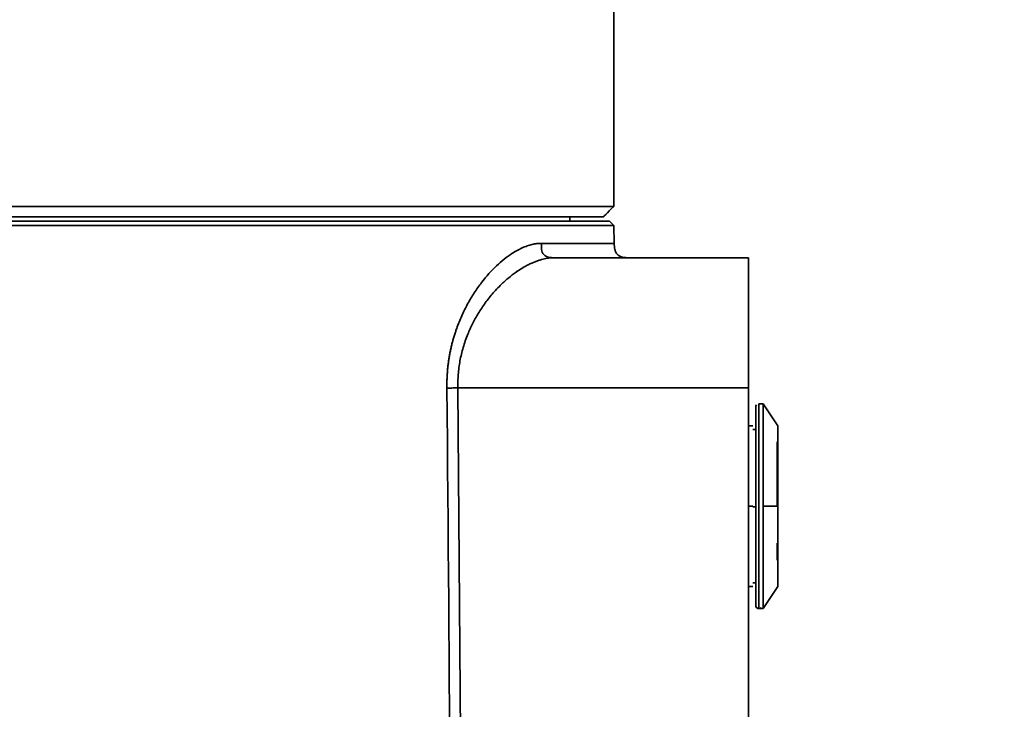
# Model space of a CAD drawing. Header units: millimetres. Extents: x -55 to 650, y 0 to 297.
# Tile 32 of 40: x 208.58 to 215.31, y 145.65 to 150.37. Entities that reach past the tile are written whole.
import ezdxf

# ---------------------------------------------------------------- set-up
doc = ezdxf.new("R2010")
doc.units = ezdxf.units.MM
doc.layers.add('标注层', color=150, linetype='Continuous')
doc.styles.add('SLDTEXTSTYLE1', font='TXT', dxfattribs={"width": 0.7})
doc.dimstyles.new('SLDDIMSTYLE0', dxfattribs={"dimtxt": 3.5, "dimasz": 4, "dimexe": 0, "dimexo": 0.0625, "dimgap": 0.875, "dimtad": 2, "dimlfac": 10, "dimrnd": 1e-09, "dimzin": 12, "dimdsep": 46, "dimtxsty": 'SLDTEXTSTYLE1', "dimsah": 1, "dimcen": 0.09, "dimadec": 0, "dimazin": 3, "dimtfac": 1, "dimtdec": 3, "dimtmove": 0, "dimatfit": 0, "dimfxl": 0, "dimfrac": 2, "dimtolj": 1, "dimtzin": 12, "dimarcsym": 0})

# ---------------------------------------------------------------- blocks, each defined once
blk = doc.blocks.new('_D')
at = {"layer": '标注层'}
for p, q in [((224.6288, 155.0106), (224.6288, 161.0106)), ((213.3436, 155.0106), (226.6288, 155.0106)), ((224.6288, 155.0106), (224.6288, 141.0106)), ((212.3575, 141.0106), (226.6288, 141.0106)), ((224.6288, 141.0106), (224.6288, 135.0106))]:
    blk.add_line(p, q, dxfattribs=at)
for points in [[(224.6288, 155.0106), (225.1288, 159.0106), (224.1288, 159.0106)], [(224.6288, 141.0106), (224.1288, 137.0106), (225.1288, 137.0106)]]:
    blk.add_solid(points, dxfattribs=at)
at = {"layer": '标注层', "insert": (220.117, 144.9554), "char_height": 3.5, "attachment_point": 1, "rotation": 90, "style": 'SLDTEXTSTYLE1'}
blk.add_mtext('140', dxfattribs=at)

msp = doc.modelspace()

# ---------------------------------------------------------------- linework, layer by layer
at = {"color": 7, "linetype": 'Continuous', "lineweight": 35}
for p, q in [((212.6384, 149.3306), (212.6384, 160.0106)), ((212.6373, 149.3306), (212.6384, 149.3306)), ((212.6373, 149.3306), (212.6373, 149.0906)), ((203.6395, 149.0906), (212.6373, 149.0906)), ((212.6373, 149.0906), (212.6184, 149.0718)), ((203.7092, 149.0206), (212.5676, 149.0206)), ((212.3384, 148.9906), (212.3384, 149.0206)), ((208.1384, 148.9906), (212.6084, 148.9906)), ((212.6389, 148.9601), (208.1384, 148.9601)), ((212.6389, 148.9601), (212.6084, 148.9906)), ((212.641, 148.8389), (212.6389, 148.9601)), ((212.234, 148.7406), (213.5584, 148.7406)), ((213.5584, 147.8506), (213.5584, 148.7406)), ((211.5728, 147.8506), (213.5584, 147.8506)), ((213.5584, 141.9207), (213.5584, 147.8506)), ((213.6284, 147.7418), (213.6584, 147.7418)), ((213.7589, 147.5911), (213.6581, 147.7423)), ((213.5889, 147.5918), (213.5584, 147.5918)), ((213.5884, 147.5668), (213.6084, 147.5668)), ((213.7584, 147.4742), (213.7584, 147.5068)), ((213.7534, 147.4144), (213.7534, 147.4486)), ((213.5884, 147.0418), (213.5584, 147.0418)), ((213.5884, 147.0418), (213.5884, 147.0366)), ((213.6084, 147.0364), (213.6084, 147.0418)), ((213.6584, 147.0418), (213.7584, 147.0418)), ((213.7584, 146.5768), (213.7584, 146.6095)), ((213.6084, 146.5168), (213.5884, 146.5168)), ((213.5584, 146.4918), (213.5889, 146.4918)), ((213.6581, 146.3413), (213.7589, 146.4926)), ((213.6084, 146.3618), (213.6084, 146.3618)), ((213.6584, 146.3418), (213.6284, 146.3418)), ((213.6284, 146.3418), (213.6284, 146.3418))]:
    msp.add_line(p, q, dxfattribs=at)
at = {"color": 7, "linetype": 'Continuous', "lineweight": 35, "flags": 128}
msp.add_lwpolyline([(211.5728, 147.8506), (211.598, 144.5905), (211.6178, 142.0289)], dxfattribs=at)
at = {"color": 7, "linetype": 'Continuous', "lineweight": 35}
for centre, start, end in [((213.6284, 147.7218), 143.6627, 180), ((213.6284, 146.3618), 180, 323.6627)]:
    msp.add_arc(centre, 0.02, start, end, dxfattribs=at)
for points, knots in [([(212.6184, 149.0718), (212.6029, 149.0562), (212.5854, 149.0387), (212.5693, 149.0225), (212.5676, 149.0206)], [0, 0, 0, 0, 0.888296, 1, 1, 1, 1]), ([(211.4985, 147.8489), (211.4984, 147.8583), (211.4981, 147.877), (211.4985, 147.9051), (211.4995, 147.933), (211.5013, 147.9608), (211.5037, 147.9884), (211.5068, 148.0159), (211.5106, 148.0433), (211.515, 148.0705), (211.5201, 148.0975), (211.5259, 148.1245), (211.5324, 148.1513), (211.5395, 148.1779), (211.5472, 148.2044), (211.5556, 148.2308), (211.5719, 148.2782), (211.5987, 148.3447), (211.6392, 148.4263), (211.6849, 148.5027), (211.75, 148.5941), (211.8363, 148.6905), (211.9191, 148.7558), (211.9779, 148.791), (212.0128, 148.8085), (212.047, 148.8221), (212.0805, 148.8317), (212.1133, 148.8378), (212.1345, 148.8385), (212.1451, 148.8389)], [0, 0, 0, 0, 0.016688, 0.033305, 0.049875, 0.066419, 0.08296, 0.099521, 0.116123, 0.13279, 0.149542, 0.166402, 0.183392, 0.20053, 0.217839, 0.235336, 0.253042, 0.313869, 0.375478, 0.438513, 0.503575, 0.627406, 0.752258, 0.794372, 0.83599, 0.877234, 0.918232, 0.95911, 1, 1, 1, 1]), ([(212.1451, 148.8389), (212.1436, 148.8252), (212.1425, 148.8111), (212.1461, 148.784), (212.1509, 148.7715), (212.1673, 148.7533), (212.1793, 148.7474), (212.206, 148.7409), (212.2202, 148.7406), (212.234, 148.7406)], [0, 0, 0, 0, 0.25, 0.25, 0.5, 0.5, 0.75, 0.75, 1, 1, 1, 1]), ([(212.741, 148.7406), (212.7269, 148.7408), (212.706, 148.7411), (212.6798, 148.7499), (212.6631, 148.7613), (212.6513, 148.7778), (212.6421, 148.8039), (212.6415, 148.8248), (212.641, 148.8389)], [0, 0, 0, 0, 0.255448, 0.380818, 0.5, 0.619182, 0.744552, 1, 1, 1, 1]), ([(212.234, 148.7406), (212.2288, 148.7406), (212.2181, 148.7404), (212.2013, 148.739), (212.1834, 148.7366), (212.1644, 148.7331), (212.1442, 148.7281), (212.1229, 148.7217), (212.1005, 148.7137), (212.077, 148.7038), (212.0523, 148.692), (212.0121, 148.6703), (211.9637, 148.6386), (211.9149, 148.5994), (211.8776, 148.5661), (211.8467, 148.5354), (211.8059, 148.491), (211.7607, 148.4343), (211.7131, 148.3629), (211.6731, 148.2911), (211.644, 148.2275), (211.6235, 148.173), (211.6089, 148.1275), (211.5968, 148.0815), (211.5871, 148.0353), (211.5798, 147.989), (211.575, 147.9427), (211.5724, 147.8966), (211.5727, 147.8659), (211.5728, 147.8506)], [0, 0, 0, 0, 0.019994, 0.041137, 0.06343, 0.086873, 0.111468, 0.137216, 0.164117, 0.192171, 0.22138, 0.251743, 0.334073, 0.391572, 0.424228, 0.466302, 0.503894, 0.574342, 0.639371, 0.699089, 0.75364, 0.786547, 0.818721, 0.85022, 0.881111, 0.91146, 0.941341, 0.970828, 1, 1, 1, 1]), ([(211.4985, 147.8489), (211.503, 147.849), (211.5077, 147.8491), (211.5185, 147.8494), (211.5246, 147.8495), (211.5378, 147.8498), (211.5449, 147.85), (211.5591, 147.8503), (211.5661, 147.8505), (211.5728, 147.8506)], [0, 0, 0, 0, 0.25, 0.25, 0.5, 0.5, 0.75, 0.75, 1, 1, 1, 1]), ([(213.6284, 147.7418), (213.6284, 147.7363), (213.6284, 147.724), (213.6284, 147.6298), (213.6284, 147.5044), (213.6284, 147.3738), (213.6284, 147.2174), (213.6284, 147.0457), (213.6284, 146.8736), (213.6284, 146.7162), (213.6284, 146.5844), (213.6284, 146.4571), (213.6284, 146.3611), (213.6284, 146.3477), (213.6284, 146.3418)], [0, 0, 0, 0, 0.090198, 0.204227, 0.270942, 0.343309, 0.420021, 0.499132, 0.578296, 0.655159, 0.72775, 0.794733, 0.909315, 1, 1, 1, 1]), ([(213.6584, 147.7418), (213.6584, 147.7325), (213.6584, 147.7181), (213.6584, 147.6308), (213.6584, 147.5404), (213.6584, 147.4283), (213.6584, 147.2653), (213.6584, 147.1299), (213.6584, 147.0418)], [0, 0, 0, 0, 0.239457, 0.368361, 0.5, 0.631639, 0.760543, 1, 1, 1, 1]), ([(213.5584, 147.7118), (213.5584, 147.7065), (213.5584, 147.6946), (213.5584, 147.6039), (213.5584, 147.483), (213.5584, 147.3573), (213.5584, 147.2068), (213.5584, 147.0418), (213.5584, 146.8768), (213.5584, 146.7263), (213.5584, 146.6006), (213.5584, 146.4797), (213.5584, 146.389), (213.5584, 146.3771), (213.5584, 146.3718)], [0, 0, 0, 0, 0.090318, 0.204563, 0.27142, 0.343936, 0.420786, 0.5, 0.579214, 0.656064, 0.72858, 0.795437, 0.909682, 1, 1, 1, 1]), ([(213.6084, 147.7218), (213.6084, 147.7127), (213.6084, 147.6988), (213.6084, 147.6141), (213.6084, 147.5265), (213.6084, 147.4179), (213.6084, 147.2601), (213.6084, 147.0436), (213.6084, 146.8268), (213.6084, 146.6684), (213.6084, 146.5593), (213.6084, 146.4713), (213.6084, 146.386), (213.6084, 146.3713), (213.6084, 146.3618)], [0, 0, 0, 0, 0.119907, 0.184399, 0.250222, 0.316013, 0.380411, 0.499999, 0.6198, 0.684261, 0.750074, 0.815876, 0.880306, 1, 1, 1, 1]), ([(213.5584, 147.0418), (213.5584, 147.0938), (213.5584, 147.2116), (213.5584, 147.3543), (213.5584, 147.4617), (213.5584, 147.5324), (213.5584, 147.5821), (213.5584, 147.5885), (213.5584, 147.5918)], [0, 0, 0, 0, 0.1806368, 0.4091264, 0.5428398, 0.6878723, 0.841571, 1, 1, 1, 1]), ([(213.6084, 147.0418), (213.6084, 147.1135), (213.6084, 147.2236), (213.6084, 147.3563), (213.6084, 147.4471), (213.6084, 147.5217), (213.6084, 147.5869), (213.6084, 147.6247), (213.6084, 147.6111), (213.6084, 147.6107)], [0, 0, 0, 0, 0.2384, 0.366543, 0.497278, 0.627902, 0.755724, 0.993038, 1, 1, 1, 1]), ([(213.7584, 147.5092), (213.7584, 147.5252), (213.7584, 147.5758), (213.7584, 147.5853), (213.7584, 147.5918)], [0, 0, 0, 0, 0.31714, 1, 1, 1, 1]), ([(213.7584, 147.5918), (213.7584, 147.5845), (213.7584, 147.5732), (213.7584, 147.5046), (213.7584, 147.4336), (213.7584, 147.3455), (213.7584, 147.2174), (213.7584, 147.111), (213.7584, 147.0418)], [0, 0, 0, 0, 0.239457, 0.368361, 0.5, 0.631639, 0.760543, 1, 1, 1, 1]), ([(213.7534, 147.4816), (213.7534, 147.4759), (213.7534, 147.4672), (213.7534, 147.4129), (213.7534, 147.3565), (213.7534, 147.2864), (213.7534, 147.1845), (213.7534, 147.0996), (213.7534, 147.0444)], [0, 0, 0, 0, 0.2382181, 0.3673762, 0.499242, 0.6310849, 0.7601772, 1, 1, 1, 1]), ([(213.7584, 147.5068), (213.7584, 147.5001), (213.7584, 147.4899), (213.7584, 147.4452), (213.7584, 147.4185), (213.7584, 147.412)], [0, 0, 0, 0, 0.584227, 0.898727, 1, 1, 1, 1]), ([(213.7534, 147.3623), (213.7534, 147.3551), (213.7534, 147.3394), (213.7534, 147.3097), (213.7534, 147.2936)], [0, 0, 0, 0, 0.456879, 1, 1, 1, 1]), ([(213.5584, 146.4918), (213.5584, 146.4951), (213.5584, 146.5016), (213.5584, 146.5512), (213.5584, 146.6219), (213.5584, 146.7294), (213.5584, 146.872), (213.5584, 146.9898), (213.5584, 147.0418)], [0, 0, 0, 0, 0.158429, 0.312128, 0.45716, 0.590874, 0.819363, 1, 1, 1, 1]), ([(213.5884, 147.0366), (213.5909, 147.0366), (213.5948, 147.0366), (213.5994, 147.0365), (213.6026, 147.0365), (213.6052, 147.0365), (213.6077, 147.0364), (213.6081, 147.0364), (213.6084, 147.0364)], [0, 0, 0, 0, 0.239459, 0.368364, 0.500005, 0.631645, 0.760548, 1, 1, 1, 1]), ([(213.6084, 146.4721), (213.6084, 146.472), (213.6084, 146.4582), (213.6084, 146.4952), (213.6084, 146.5593), (213.6084, 146.6333), (213.6084, 146.7235), (213.6084, 146.8553), (213.6084, 146.965), (213.6084, 147.0364)], [0, 0, 0, 0, 0.001388, 0.240761, 0.369516, 0.500949, 0.632345, 0.760993, 1, 1, 1, 1]), ([(213.6584, 147.0418), (213.6584, 146.9538), (213.6584, 146.8183), (213.6584, 146.6553), (213.6584, 146.5432), (213.6584, 146.4528), (213.6584, 146.3655), (213.6584, 146.3512), (213.6584, 146.3418)], [0, 0, 0, 0, 0.239457, 0.368361, 0.5, 0.631639, 0.760543, 1, 1, 1, 1]), ([(213.7584, 147.0418), (213.7584, 146.9726), (213.7584, 146.8662), (213.7584, 146.7381), (213.7584, 146.65), (213.7584, 146.579), (213.7584, 146.5105), (213.7584, 146.4992), (213.7584, 146.4918)], [0, 0, 0, 0, 0.239457, 0.368361, 0.5, 0.631639, 0.760543, 1, 1, 1, 1]), ([(213.7534, 146.79), (213.7534, 146.7747), (213.7534, 146.7282), (213.7534, 146.6816), (213.7534, 146.6748), (213.7534, 146.6718)], [0, 0, 0, 0, 0.2152245, 0.6535072, 1, 1, 1, 1]), ([(213.7534, 146.701), (213.7534, 146.71), (213.7534, 146.7298), (213.7534, 146.7568), (213.7534, 146.7716)], [0, 0, 0, 0, 0.453495, 1, 1, 1, 1]), ([(213.7584, 146.6717), (213.7584, 146.6651), (213.7584, 146.6384), (213.7584, 146.5938), (213.7584, 146.5835), (213.7584, 146.5768)], [0, 0, 0, 0, 0.101273, 0.415773, 1, 1, 1, 1]), ([(213.7584, 146.4918), (213.7584, 146.4983), (213.7584, 146.5078), (213.7584, 146.5584), (213.7584, 146.5745)], [0, 0, 0, 0, 0.68286, 1, 1, 1, 1]), ([(213.6284, 146.3418), (213.6259, 146.3421), (213.622, 146.3425), (213.6173, 146.345), (213.6141, 146.3476), (213.6116, 146.3508), (213.6091, 146.3554), (213.6087, 146.3593), (213.6084, 146.3618)], [0, 0, 0, 0, 0.239455, 0.368358, 0.499997, 0.631636, 0.76054, 1, 1, 1, 1])]:
    msp.add_open_spline(points, degree=3, knots=knots, dxfattribs=at)
at = {"color": 8, "linetype": 'Continuous', "lineweight": 35}
msp.add_open_spline([(212.1451, 148.8389), (212.3073, 148.8389), (212.4318, 148.8389), (212.5987, 148.8389), (212.641, 148.8389), (212.641, 148.8389)], degree=3, knots=[0, 0, 0, 0, 0.5, 0.5, 1, 1, 1, 1], dxfattribs=at)
at = {"color": 7, "linetype": 'Continuous', "lineweight": 35}
msp.add_open_spline([(211.5441, 142.0289), (211.5292, 143.9689), (211.514, 145.9089), (211.4985, 147.8489)], degree=3, dxfattribs=at)

# ---------------------------------------------------------------- dimensions: what is measured, and where the dimension line sits
at = {"layer": '标注层'}
dim = msp.add_linear_dim(base=(224.6288, 141.0106), p1=(213.3436, 155.0106), p2=(212.3575, 141.0106), angle=90, dimstyle='SLDDIMSTYLE0', dxfattribs=at)
dim.commit()
dim.dimension.update_dxf_attribs({"geometry": '_D', "text_midpoint": (224.6288, 148.0106), "dimtype": 160})

doc.saveas('drawing.dxf')
